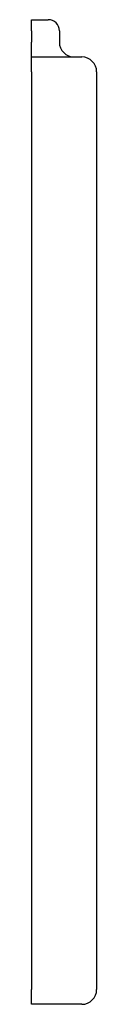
# Model space of a CAD drawing. Header units: millimetres. Extents: x 4556.972 to 4557.007, y 2179.964 to 2180.492.
import ezdxf

# ---------------------------------------------------------------- set-up
doc = ezdxf.new("R2010")
doc.units = ezdxf.units.MM
doc.layers.add('SANINDUSA', color=3, linetype='Continuous')

msp = doc.modelspace()

# ---------------------------------------------------------------- linework, layer by layer
at = {"layer": 'SANINDUSA'}
for p, q in [((4556.97186, 2180.49176), (4556.97686, 2180.49176)), ((4556.97186, 2180.48576), (4556.97186, 2180.49176)), ((4556.97686, 2180.49176), (4556.98086, 2180.49176)), ((4556.97186, 2180.48576), (4556.97186, 2180.47976)), ((4556.98686, 2180.48576), (4556.98686, 2180.47976)), ((4556.97186, 2180.47176), (4556.97186, 2180.47976)), ((4556.97186, 2180.47176), (4556.99686, 2180.47176)), ((4556.97186, 2180.46376), (4556.97186, 2180.47176)), ((4556.99686, 2180.47176), (4556.99886, 2180.47176)), ((4556.97186, 2180.46376), (4556.97186, 2179.97176)), ((4557.00686, 2180.46376), (4557.00686, 2179.97176)), ((4556.97186, 2179.96376), (4556.97186, 2179.97176)), ((4556.99686, 2179.96376), (4556.97186, 2179.96376)), ((4556.99886, 2179.96376), (4556.99686, 2179.96376))]:
    msp.add_line(p, q, dxfattribs=at)
for centre, radius, start, end in [((4556.98086, 2180.48576), 0.006, 0, 90), ((4556.99486, 2180.47976), 0.008, 180, 270), ((4556.99886, 2180.46376), 0.008, 0, 90), ((4556.99886, 2179.97176), 0.008, 270, 0)]:
    msp.add_arc(centre, radius, start, end, dxfattribs=at)

doc.saveas('drawing.dxf')
